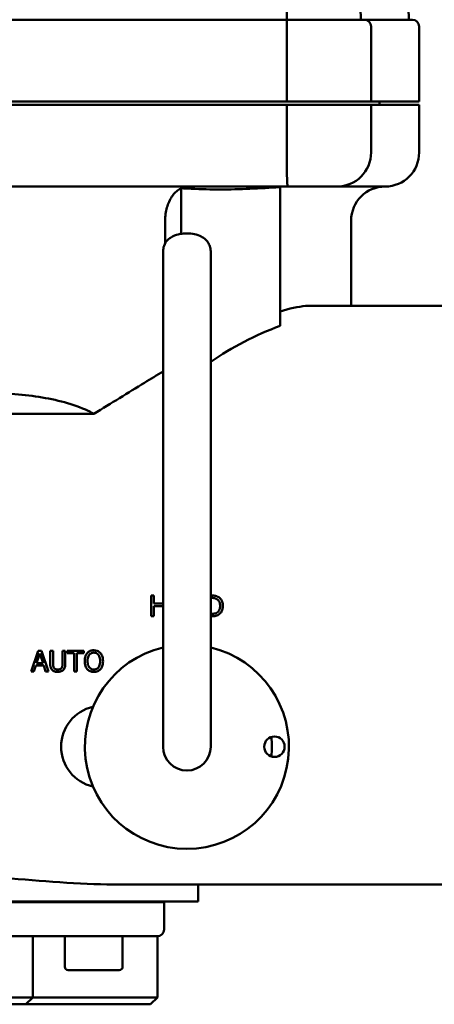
# Model space of a CAD drawing. Header units: millimetres. Extents: x 0 to 1680, y 0 to 1188.
# Tile 17 of 30: x 557 to 618, y 731 to 876. Entities that reach past the tile are written whole.
import ezdxf

# ---------------------------------------------------------------- set-up
doc = ezdxf.new("R2010")
doc.units = ezdxf.units.MM
doc.header["$LTSCALE"] = 4
for name, color, linetype, lineweight in [('Видимый контур (ГОСТ)', 7, 'Continuous', 50), ('Линия резьбы (ГОСТ)', 7, 'Continuous', 25), ('Размер (ГОСТ)', 7, 'Continuous', 25)]:
    doc.layers.add(name, color=color, linetype=linetype, lineweight=lineweight)
doc.styles.add('Обычный текст (ГОСТ)', font='GOST Common Italic.ttf')
doc.dimstyles.new('Обычный (ГОСТ)', dxfattribs={"dimscale": 4, "dimtxt": 3.5, "dimasz": 3.5, "dimexe": 1, "dimexo": 0, "dimgap": 0.5, "dimtad": 1, "dimtxsty": 'Обычный текст (ГОСТ)', "dimblk": 'Filled-1', "dimcen": 0.09, "dimdle": 15, "dimclrd": 256, "dimclre": 256, "dimclrt": 256, "dimazin": 2, "dimtfac": 0.714286, "dimtdec": 3, "dimtmove": 0, "dimatfit": 3, "dimfxl": 1, "dimtolj": 1, "dimlwd": 25, "dimlwe": 25, "dimarcsym": 0})

# ---------------------------------------------------------------- blocks, each defined once
blk = doc.blocks.new('Filled-1')
at = {"color": 0}
for p, q in [((0, 0), (-1, 0.143)), ((-1, 0.143), (-1, -0.143)), ((-1, 0), (0, 0)), ((-1, -0.143), (0, 0))]:
    blk.add_line(p, q, dxfattribs=at)
at = {"color": 0, "flags": 128}
blk.add_lwpolyline([(-1, -0.143), (0, 0), (-1, 0.143), (-1, -0.143)], dxfattribs=at)
at = {"color": 0}
blk.add_solid([(-1, -0.143), (0, 0), (-1, 0.143), (-1, -0.143)], dxfattribs=at)
blk = doc.blocks.new('*D12')
at = {"layer": 'Defpoints', "color": 0, "linetype": 'Continuous', "transparency": 16777216}
for p in [(755.37, 1071.44), (525.37, 1011.44), (755.37, 871.1)]:
    blk.add_point(p, dxfattribs=at)
at = {"layer": 'Размер (ГОСТ)', "linetype": 'Continuous', "lineweight": 25, "transparency": 16777216}
for p, q in [((525.37, 1011.44), (525.37, 1075.44)), ((755.37, 871.1), (755.37, 1075.44)), ((539.37, 1071.44), (741.37, 1071.44))]:
    blk.add_line(p, q, dxfattribs=at)
at = {"layer": 'Размер (ГОСТ)', "linetype": 'Continuous', "lineweight": 25, "transparency": 16777216, "xscale": 14, "yscale": 14, "zscale": 14, "rotation": 180}
blk.add_blockref('Filled-1', (525.37, 1071.44), dxfattribs=at)
at = {"layer": 'Размер (ГОСТ)', "linetype": 'Continuous', "lineweight": 25, "transparency": 16777216, "xscale": 14, "yscale": 14, "zscale": 14}
blk.add_blockref('Filled-1', (755.37, 1071.44), dxfattribs=at)
at = {"layer": 'Размер (ГОСТ)', "linetype": 'Continuous', "lineweight": 25, "transparency": 16777216, "insert": (625.5, 1087.44), "char_height": 14, "attachment_point": 1, "style": 'Обычный текст (ГОСТ)'}
blk.add_mtext('\\A1;230', dxfattribs=at)

msp = doc.modelspace()

# ---------------------------------------------------------------- linework, layer by layer
at = {"layer": 'Видимый контур (ГОСТ)'}
for p, q in [((613.185, 896.044), (613.883, 876.044)), ((606.453, 886.329), (606.812, 876.044)), ((479.824, 876.044), (595.943, 876.044)), ((595.943, 876.044), (607.312, 876.044)), ((595.943, 864.044), (595.943, 875.044)), ((607.312, 876.044), (614.383, 876.044)), ((608.312, 864.044), (608.312, 875.044)), ((615.383, 864.044), (615.383, 875.044)), ((595.943, 864.044), (479.824, 864.044)), ((595.943, 863.544), (479.824, 863.544)), ((608.312, 864.044), (595.943, 864.044)), ((608.312, 863.544), (595.943, 863.544)), ((595.943, 856.544), (595.943, 863.544)), ((615.383, 864.044), (608.312, 864.044)), ((615.383, 863.544), (608.312, 863.544)), ((608.312, 856.544), (608.312, 863.544)), ((609.538, 863.544), (609.538, 864.044)), ((615.383, 856.544), (615.383, 863.544)), ((596.13, 851.544), (552.788, 851.544)), ((580.387, 844.604), (580.387, 851.286)), ((594.951, 831.093), (594.951, 851.441)), ((603.312, 851.544), (596.13, 851.544)), ((610.383, 851.544), (603.312, 851.544)), ((578.03, 843.179), (578.03, 846.544)), ((605.383, 834.044), (605.383, 846.544)), ((577.731, 842.053), (577.731, 831.442)), ((584.731, 842.053), (584.731, 831.442)), ((599.527, 834.044), (619.843, 834.044)), ((577.731, 831.442), (577.731, 828.161)), ((584.731, 828.161), (584.731, 831.442)), ((577.731, 828.161), (577.731, 777.276)), ((584.731, 828.161), (584.731, 777.276)), ((567.557, 818.167), (554.383, 818.167)), ((576.385, 791.478), (575.98, 791.478)), ((575.98, 788.43), (575.98, 791.478)), ((576.385, 791.478), (576.385, 790.283)), ((584.818, 791.478), (584.731, 791.478)), ((584.731, 791.127), (584.838, 791.127)), ((577.731, 790.283), (576.385, 790.283)), ((576.385, 789.922), (576.385, 788.43)), ((576.385, 789.922), (577.731, 789.922)), ((575.98, 788.43), (576.385, 788.43)), ((584.838, 788.781), (584.731, 788.781)), ((584.731, 788.43), (584.825, 788.43)), ((558.334, 780.327), (559.361, 783.375)), ((559.601, 782.96), (559.132, 781.525)), ((559.86, 783.375), (559.361, 783.375)), ((560.073, 781.525), (559.601, 782.96)), ((559.86, 783.375), (560.888, 780.327)), ((561.14, 781.473), (561.14, 783.375)), ((561.545, 783.375), (561.14, 783.375)), ((561.545, 783.375), (561.545, 781.473)), ((563.345, 783.375), (562.94, 783.375)), ((562.94, 781.463), (562.94, 783.375)), ((563.345, 783.375), (563.345, 781.473)), ((566.065, 783.375), (563.615, 783.375)), ((563.615, 783.014), (563.615, 783.375)), ((563.615, 783.014), (564.637, 783.014)), ((564.637, 780.327), (564.637, 783.014)), ((565.042, 783.014), (565.042, 780.327)), ((565.042, 783.014), (566.065, 783.014)), ((566.065, 783.375), (566.065, 783.014)), ((559.02, 781.179), (558.744, 780.327)), ((559.02, 781.179), (560.184, 781.179)), ((560.073, 781.525), (559.132, 781.525)), ((560.46, 780.327), (560.184, 781.179)), ((558.334, 780.327), (558.744, 780.327)), ((560.46, 780.327), (560.888, 780.327)), ((564.637, 780.327), (565.042, 780.327)), ((577.731, 777.276), (577.731, 769.276)), ((584.731, 769.276), (584.731, 777.276)), ((570.402, 749.044), (619.843, 749.044)), ((582.883, 746.544), (582.883, 749.044)), ((487.883, 746.444), (577.883, 746.444)), ((567.335, 746.444), (567.335, 746.544)), ((570.029, 746.444), (570.029, 746.544)), ((571.455, 746.444), (571.455, 746.544)), ((577.883, 742.444), (577.883, 746.444)), ((582.883, 746.544), (580.707, 746.544)), ((576.883, 741.444), (532.883, 741.444)), ((558.561, 741.444), (558.561, 732.444)), ((563.279, 736.944), (563.279, 741.444)), ((571.779, 736.944), (571.779, 741.444)), ((576.883, 741.444), (576.883, 732.444)), ((571.279, 736.444), (563.779, 736.444)), ((546.432, 732.444), (558.561, 732.444)), ((557.561, 731.444), (558.561, 732.444)), ((559.982, 732.444), (558.561, 732.444)), ((567.883, 732.444), (559.982, 732.444)), ((567.883, 732.444), (576.883, 732.444)), ((575.883, 731.444), (576.883, 732.444)), ((557.561, 731.444), (546.948, 731.444)), ((557.561, 731.444), (559.982, 731.444)), ((559.982, 731.444), (567.883, 731.444)), ((575.883, 731.444), (567.883, 731.444))]:
    msp.add_line(p, q, dxfattribs=at)
msp.add_circle((594.105, 769.276), 1.5, dxfattribs=at)
for centre, radius, start, end in [((607.312, 875.044), 1, 0, 90), ((614.383, 875.044), 1, 0, 90), ((603.312, 856.544), 5, 270, 0), ((610.383, 856.544), 5, 270, 0), ((610.383, 846.544), 5, 90, 180), ((581.231, 769.276), 15, 103.4934, 76.5066), ((568.731, 769.276), 6, 102.61116, 257.38884), ((581.231, 769.276), 3.5, 180, 0), ((581.231, 769.276), 12.5, 353.43566, 6.56434), ((576.883, 742.444), 1, 270, 0), ((563.779, 736.944), 0.5, 180, 270), ((571.279, 736.944), 0.5, 270, 0)]:
    msp.add_arc(centre, radius, start, end, dxfattribs=at)
msp.add_ellipse((611.484, 791.544), major_axis=(45.156, 0), ratio=0.9411765, start_param=1.9456466, end_param=2.2049166, dxfattribs=at)
for points in [[(595.948, 876.044), (595.95, 879.746), (595.952, 883.525), (595.955, 887.294)], [(554.383, 750.014), (559.766, 749.572), (565.435, 749.042), (570.402, 749.044)]]:
    msp.add_open_spline(points, degree=3, dxfattribs=at)
for points, knots in [([(595.943, 876.044), (595.942, 876.044), (595.942, 876.036), (595.942, 876.021), (595.941, 876.006), (595.941, 875.984), (595.941, 875.955), (595.941, 875.902), (595.941, 875.826), (595.942, 875.731), (595.942, 875.64), (595.942, 875.531), (595.942, 875.413), (595.943, 875.295), (595.943, 875.17), (595.943, 875.044)], [-0.31990975, -0.31990975, -0.31990975, -0.31990975, -0.29774915, -0.29774915, -0.29774915, -0.27613227, -0.27613227, -0.27613227, -0.23631761, -0.23631761, -0.23631761, -0.19772722, -0.19772722, -0.19772722, -0.15971948, -0.15971948, -0.15971948, -0.15971948]), ([(596.13, 851.544), (596.13, 851.544), (596.13, 851.544), (596.093, 851.545), (596.065, 851.582), (596.018, 851.734), (596, 851.848), (595.963, 852.265), (595.952, 852.64), (595.941, 853.569), (595.941, 854.108), (595.942, 855.286), (595.943, 855.911), (595.943, 856.544)], [-1.61249322, -1.61249322, -1.61249322, -1.61249322, -1.61125451, -1.61125451, -1.49895418, -1.49895418, -1.3859314, -1.3859314, -1.1881302, -1.1881302, -0.99571757, -0.99571757, -0.80562726, -0.80562726, -0.80562726, -0.80562726]), ([(580.387, 851.286), (580.307, 851.248), (580.23, 851.206), (579.96, 851.043), (579.753, 850.886), (579.367, 850.511), (579.188, 850.294), (578.887, 849.857), (578.738, 849.597), (578.481, 849.038), (578.372, 848.738), (578.21, 848.168), (578.141, 847.846), (578.051, 847.188), (578.03, 846.852), (578.03, 846.544)], [-2.07656508, -2.07656508, -2.07656508, -2.07656508, -2.04171187, -2.04171187, -1.94865059, -1.94865059, -1.85558931, -1.85558931, -1.76289737, -1.76289737, -1.67020543, -1.67020543, -1.57784329, -1.57784329, -1.48548115, -1.48548115, -1.48548115, -1.48548115]), ([(594.951, 851.441), (594.909, 851.439), (594.866, 851.437), (593.474, 851.369), (591.989, 851.281), (589.018, 851.15), (587.532, 851.113), (584.829, 851.113), (583.343, 851.15), (581.365, 851.237), (580.874, 851.261), (580.387, 851.286)], [-7.5429073, -7.5429073, -7.5429073, -7.5429073, -7.5256544, -7.5256544, -6.9689054, -6.9689054, -6.4121565, -6.4121565, -5.8554076, -5.8554076, -5.6711278, -5.6711278, -5.6711278, -5.6711278]), ([(584.731, 842.053), (584.731, 842.301), (584.688, 842.547), (584.536, 843.004), (584.424, 843.21), (584.151, 843.596), (583.986, 843.757), (583.59, 844.077), (583.363, 844.201), (582.785, 844.458), (582.441, 844.545), (581.73, 844.659), (581.367, 844.678), (580.657, 844.65), (580.314, 844.606), (579.591, 844.426), (579.211, 844.296), (578.665, 843.916), (578.528, 843.805), (578.198, 843.462), (578.001, 843.19), (577.783, 842.599), (577.731, 842.327), (577.731, 842.053)], [3.1415927, 3.1415927, 3.1415927, 3.1415927, 3.2768395, 3.2768395, 3.4241177, 3.4241177, 3.6109433, 3.6109433, 3.8871413, 3.8871413, 4.3402427, 4.3402427, 4.8104474, 4.8104474, 5.2577385, 5.2577385, 5.7497561, 5.7497561, 5.9081526, 5.9081526, 6.1336058, 6.1336058, 6.2831853, 6.2831853, 6.2831853, 6.2831853]), ([(594.951, 833.175), (596.303, 833.615), (597.567, 833.907), (598.98, 834.031), (599.258, 834.044), (599.527, 834.043)], [-37.18921126, -37.18921126, -37.18921126, -37.18921126, -36.45956722, -36.45956722, -36.27350538, -36.27350538, -36.27350538, -36.27350538]), ([(577.731, 824.379), (576.834, 823.84), (575.924, 823.288), (572.594, 821.257), (570.103, 819.718), (567.557, 818.167)], [-11.0309665, -11.0309665, -11.0309665, -11.0309665, -10.6685953, -10.6685953, -9.7220222, -9.7220222, -9.7220222, -9.7220222]), ([(567.557, 818.167), (567.151, 818.392), (566.736, 818.595), (565.188, 819.28), (564.008, 819.663), (560.319, 820.597), (557.673, 820.933), (554.606, 821.166), (554.301, 821.187), (553.995, 821.207)], [-10.9723624, -10.9723624, -10.9723624, -10.9723624, -10.8155343, -10.8155343, -10.3992134, -10.3992134, -9.5665718, -9.5665718, -9.4750729, -9.4750729, -9.4750729, -9.4750729]), ([(585.91, 791.236), (585.828, 791.29), (585.74, 791.332), (585.648, 791.365), (585.624, 791.374), (585.6, 791.382), (585.576, 791.39), (585.549, 791.398), (585.522, 791.406), (585.492, 791.414), (585.467, 791.42), (585.441, 791.427), (585.412, 791.432), (585.384, 791.438), (585.354, 791.443), (585.321, 791.448), (585.289, 791.453), (585.255, 791.457), (585.218, 791.461), (585.181, 791.464), (585.141, 791.468), (585.098, 791.47), (585.006, 791.476), (584.911, 791.478), (584.818, 791.478)], [-0.16263371, -0.16263371, -0.16263371, -0.16263371, -0.10897661, -0.10897661, -0.10897661, -0.09500689, -0.09500689, -0.09500689, -0.07947243, -0.07947243, -0.07947243, -0.06634738, -0.06634738, -0.06634738, -0.05342926, -0.05342926, -0.05342926, -0.04062408, -0.04062408, -0.04062408, -0.02781891, -0.02781891, -0.02781891, 0, 0, 0, 0]), ([(584.838, 791.127), (584.892, 791.127), (584.948, 791.126), (585.005, 791.123), (585.058, 791.12), (585.112, 791.115), (585.164, 791.108), (585.209, 791.102), (585.253, 791.094), (585.296, 791.084), (585.319, 791.079), (585.345, 791.072), (585.374, 791.063), (585.404, 791.054), (585.438, 791.042), (585.474, 791.028), (585.522, 791.009), (585.574, 790.985), (585.628, 790.953), (585.633, 790.951), (585.638, 790.948), (585.643, 790.945)], [-0.12643936, -0.12643936, -0.12643936, -0.12643936, -0.09763382, -0.09763382, -0.09763382, -0.0709143, -0.0709143, -0.0709143, -0.04779327, -0.04779327, -0.04779327, -0.0349556, -0.0349556, -0.0349556, -0.02084237, -0.02084237, -0.02084237, -0.00174784, -0.00174784, -0.00174784, 0, 0, 0, 0]), ([(586.527, 789.952), (586.527, 790.163), (586.5, 790.376), (586.368, 790.739), (586.289, 790.862), (586.13, 791.064), (586.027, 791.158), (585.91, 791.236)], [-0.11861567, -0.11861567, -0.11861567, -0.11861567, -0.07680492, -0.07680492, -0.04242264, -0.04242264, 0, 0, 0, 0]), ([(585.643, 790.945), (585.724, 790.895), (585.795, 790.835), (585.919, 790.689), (585.968, 790.607), (586.079, 790.343), (586.105, 790.147), (586.105, 789.957)], [0, 0, 0, 0, 0.02844988, 0.02844988, 0.05733113, 0.05733113, 0.11467836, 0.11467836, 0.11467836, 0.11467836]), ([(586.105, 789.957), (586.105, 789.847), (586.097, 789.734), (586.077, 789.625), (586.072, 789.599), (586.067, 789.572), (586.06, 789.546), (586.055, 789.523), (586.048, 789.498), (586.04, 789.472), (586.03, 789.441), (586.018, 789.409), (586.004, 789.375), (586.002, 789.371), (586, 789.368), (585.999, 789.364), (585.979, 789.321), (585.956, 789.277), (585.927, 789.232), (585.861, 789.133), (585.779, 789.05), (585.68, 788.983)], [-0.13806396, -0.13806396, -0.13806396, -0.13806396, -0.0885361, -0.0885361, -0.0885361, -0.07631726, -0.07631726, -0.07631726, -0.06569497, -0.06569497, -0.06569497, -0.05314964, -0.05314964, -0.05314964, -0.05172541, -0.05172541, -0.05172541, -0.03573835, -0.03573835, -0.03573835, 0, 0, 0, 0]), ([(585.905, 788.675), (585.993, 788.733), (586.072, 788.801), (586.216, 788.961), (586.278, 789.051), (586.397, 789.267), (586.445, 789.392), (586.512, 789.665), (586.527, 789.808), (586.527, 789.952)], [-0.14913982, -0.14913982, -0.14913982, -0.14913982, -0.1174442, -0.1174442, -0.0844216, -0.0844216, -0.04317735, -0.04317735, 0, 0, 0, 0]), ([(584.825, 788.43), (584.986, 788.43), (585.163, 788.437), (585.436, 788.477), (585.527, 788.499), (585.719, 788.57), (585.814, 788.618), (585.905, 788.675)], [-0.10340115, -0.10340115, -0.10340115, -0.10340115, -0.06157731, -0.06157731, -0.03200427, -0.03200427, 0, 0, 0, 0]), ([(585.68, 788.983), (585.586, 788.918), (585.484, 788.87), (585.234, 788.801), (585.05, 788.781), (584.838, 788.781)], [0, 0, 0, 0, 0.034311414, 0.034311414, 0.077772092, 0.077772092, 0.077772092, 0.077772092]), ([(566.566, 783.027), (566.465, 782.906), (566.388, 782.769), (566.331, 782.623), (566.318, 782.591), (566.307, 782.559), (566.296, 782.525), (566.284, 782.489), (566.273, 782.451), (566.264, 782.413), (566.254, 782.374), (566.245, 782.335), (566.238, 782.294), (566.23, 782.253), (566.224, 782.211), (566.219, 782.168), (566.216, 782.147), (566.214, 782.125), (566.212, 782.104), (566.204, 782.02), (566.201, 781.935), (566.201, 781.851)], [-0.14461913, -0.14461913, -0.14461913, -0.14461913, -0.0869221, -0.0869221, -0.0869221, -0.07427357, -0.07427357, -0.07427357, -0.06035934, -0.06035934, -0.06035934, -0.04645645, -0.04645645, -0.04645645, -0.03265009, -0.03265009, -0.03265009, -0.02589713, -0.02589713, -0.02589713, 0, 0, 0, 0]), ([(567.547, 783.439), (567.359, 783.439), (567.174, 783.409), (566.917, 783.303), (566.838, 783.26), (566.692, 783.155), (566.626, 783.094), (566.566, 783.027)], [-0.11165785, -0.11165785, -0.11165785, -0.11165785, -0.05445974, -0.05445974, -0.027256, -0.027256, 0, 0, 0, 0]), ([(566.623, 781.851), (566.623, 781.998), (566.635, 782.147), (566.685, 782.382), (566.712, 782.474), (566.781, 782.635), (566.822, 782.707), (566.873, 782.772)], [0, 0, 0, 0, 0.045125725, 0.045125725, 0.073693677, 0.073693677, 0.098875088, 0.098875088, 0.098875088, 0.098875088]), ([(566.873, 782.772), (566.917, 782.829), (566.966, 782.881), (567.023, 782.926), (567.062, 782.956), (567.1, 782.979), (567.134, 782.997), (567.145, 783.003), (567.154, 783.007), (567.164, 783.012), (567.176, 783.017), (567.187, 783.022), (567.198, 783.027), (567.27, 783.056), (567.346, 783.073), (567.423, 783.082), (567.465, 783.086), (567.507, 783.088), (567.549, 783.088)], [-0.066304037, -0.066304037, -0.066304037, -0.066304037, -0.052106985, -0.052106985, -0.052106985, -0.042409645, -0.042409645, -0.042409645, -0.039538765, -0.039538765, -0.039538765, -0.035982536, -0.035982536, -0.035982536, -0.012675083, -0.012675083, -0.012675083, 0, 0, 0, 0]), ([(568.53, 783.027), (568.462, 783.103), (568.385, 783.17), (568.218, 783.281), (568.123, 783.329), (567.866, 783.418), (567.707, 783.439), (567.547, 783.439)], [-0.11718481, -0.11718481, -0.11718481, -0.11718481, -0.08186029, -0.08186029, -0.04802504, -0.04802504, 0, 0, 0, 0]), ([(567.549, 783.088), (567.629, 783.088), (567.708, 783.08), (567.786, 783.061), (567.821, 783.052), (567.856, 783.041), (567.891, 783.027), (567.905, 783.022), (567.918, 783.016), (567.932, 783.009), (567.953, 783), (567.973, 782.989), (567.992, 782.978), (568.084, 782.925), (568.16, 782.855), (568.224, 782.772)], [-0.078292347, -0.078292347, -0.078292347, -0.078292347, -0.0543065, -0.0543065, -0.0543065, -0.043216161, -0.043216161, -0.043216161, -0.038641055, -0.038641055, -0.038641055, -0.031814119, -0.031814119, -0.031814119, 0, 0, 0, 0]), ([(568.224, 782.772), (568.277, 782.704), (568.319, 782.627), (568.376, 782.491), (568.411, 782.396), (568.463, 782.126), (568.473, 781.987), (568.473, 781.851)], [0, 0, 0, 0, 0.026360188, 0.026360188, 0.045150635, 0.045150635, 0.0637117, 0.0637117, 0.0637117, 0.0637117]), ([(568.896, 781.851), (568.896, 782.058), (568.874, 782.269), (568.788, 782.572), (568.747, 782.678), (568.651, 782.865), (568.596, 782.95), (568.53, 783.027)], [-0.12865252, -0.12865252, -0.12865252, -0.12865252, -0.06415244, -0.06415244, -0.03070809, -0.03070809, 0, 0, 0, 0]), ([(561.14, 781.473), (561.14, 781.33), (561.149, 781.179), (561.202, 780.915), (561.235, 780.831), (561.31, 780.683), (561.365, 780.61), (561.431, 780.544)], [-0.076793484, -0.076793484, -0.076793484, -0.076793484, -0.051037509, -0.051037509, -0.028419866, -0.028419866, 0, 0, 0, 0]), ([(561.676, 780.858), (561.642, 780.909), (561.616, 780.963), (561.578, 781.077), (561.545, 781.2), (561.545, 781.473)], [-0.17103629, -0.17103629, -0.17103629, -0.17103629, -0.08412145, -0.08412145, 0, 0, 0, 0]), ([(562.241, 780.609), (562.179, 780.609), (562.117, 780.613), (562.056, 780.624), (562.002, 780.634), (561.95, 780.649), (561.9, 780.671), (561.874, 780.682), (561.846, 780.697), (561.818, 780.716), (561.796, 780.73), (561.774, 780.747), (561.753, 780.766), (561.748, 780.771), (561.743, 780.776), (561.738, 780.781), (561.715, 780.804), (561.694, 780.83), (561.676, 780.858)], [-0.07761862, -0.07761862, -0.07761862, -0.07761862, -0.053647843, -0.053647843, -0.053647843, -0.032628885, -0.032628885, -0.032628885, -0.021249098, -0.021249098, -0.021249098, -0.012351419, -0.012351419, -0.012351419, -0.010200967, -0.010200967, -0.010200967, 0, 0, 0, 0]), ([(562.809, 780.858), (562.787, 780.824), (562.761, 780.793), (562.73, 780.766), (562.699, 780.738), (562.665, 780.715), (562.628, 780.695), (562.614, 780.687), (562.598, 780.679), (562.58, 780.672), (562.553, 780.66), (562.522, 780.649), (562.487, 780.64), (562.452, 780.63), (562.411, 780.621), (562.366, 780.616), (562.325, 780.611), (562.283, 780.609), (562.241, 780.609)], [-0.096531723, -0.096531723, -0.096531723, -0.096531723, -0.07289051, -0.07289051, -0.07289051, -0.048865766, -0.048865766, -0.048865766, -0.039627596, -0.039627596, -0.039627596, -0.026180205, -0.026180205, -0.026180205, -0.012524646, -0.012524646, -0.012524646, 0, 0, 0, 0]), ([(562.94, 781.463), (562.94, 781.367), (562.936, 781.264), (562.913, 781.105), (562.901, 781.054), (562.864, 780.952), (562.84, 780.904), (562.809, 780.858)], [-0.057907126, -0.057907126, -0.057907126, -0.057907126, -0.033268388, -0.033268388, -0.016820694, -0.016820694, 0, 0, 0, 0]), ([(563.054, 780.544), (563.11, 780.598), (563.157, 780.657), (563.247, 780.812), (563.272, 780.892), (563.331, 781.11), (563.345, 781.297), (563.345, 781.473)], [-0.080838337, -0.080838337, -0.080838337, -0.080838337, -0.0694414, -0.0694414, -0.05419002, -0.05419002, 0, 0, 0, 0]), ([(566.201, 781.851), (566.201, 781.679), (566.216, 781.505), (566.29, 781.166), (566.34, 781.046), (566.425, 780.865), (566.487, 780.766), (566.564, 780.678)], [-0.087039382, -0.087039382, -0.087039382, -0.087039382, -0.061561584, -0.061561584, -0.035811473, -0.035811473, 0, 0, 0, 0]), ([(567.549, 780.614), (567.435, 780.614), (567.323, 780.631), (567.12, 780.711), (567.034, 780.767), (566.898, 780.897), (566.814, 780.993), (566.652, 781.368), (566.623, 781.618), (566.623, 781.851)], [0, 0, 0, 0, 0.03420688, 0.03420688, 0.06581059, 0.06581059, 0.09163912, 0.09163912, 0.12616712, 0.12616712, 0.12616712, 0.12616712]), ([(568.473, 781.851), (568.473, 781.708), (568.463, 781.563), (568.411, 781.305), (568.374, 781.189), (568.253, 780.956), (568.177, 780.872), (568.037, 780.748), (567.952, 780.698), (567.759, 780.628), (567.655, 780.614), (567.549, 780.614)], [0, 0, 0, 0, 0.04388933, 0.04388933, 0.08091948, 0.08091948, 0.1245254, 0.1245254, 0.17461941, 0.17461941, 0.22681506, 0.22681506, 0.22681506, 0.22681506]), ([(568.53, 780.678), (568.635, 780.797), (568.711, 780.935), (568.839, 781.269), (568.896, 781.518), (568.896, 781.851)], [-0.18273689, -0.18273689, -0.18273689, -0.18273689, -0.10252471, -0.10252471, 0, 0, 0, 0]), ([(561.431, 780.544), (561.473, 780.502), (561.52, 780.465), (561.621, 780.399), (561.675, 780.371), (561.834, 780.307), (561.993, 780.263), (562.241, 780.263)], [-0.15771204, -0.15771204, -0.15771204, -0.15771204, -0.11654151, -0.11654151, -0.07462839, -0.07462839, 0, 0, 0, 0]), ([(562.241, 780.263), (562.377, 780.263), (562.52, 780.275), (562.714, 780.329), (562.788, 780.356), (562.937, 780.442), (562.998, 780.49), (563.054, 780.544)], [-0.10923999, -0.10923999, -0.10923999, -0.10923999, -0.05195382, -0.05195382, -0.02381846, -0.02381846, 0, 0, 0, 0]), ([(566.564, 780.678), (566.624, 780.609), (566.692, 780.547), (566.84, 780.441), (566.921, 780.397), (567.087, 780.328), (567.173, 780.304), (567.355, 780.27), (567.451, 780.263), (567.547, 780.263)], [-0.11060089, -0.11060089, -0.11060089, -0.11060089, -0.08299242, -0.08299242, -0.05572523, -0.05572523, -0.02877846, -0.02877846, 0, 0, 0, 0]), ([(567.547, 780.263), (567.648, 780.263), (567.748, 780.271), (567.964, 780.314), (568.055, 780.347), (568.197, 780.409), (568.27, 780.451), (568.409, 780.553), (568.472, 780.613), (568.53, 780.678)], [-0.091284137, -0.091284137, -0.091284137, -0.091284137, -0.073395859, -0.073395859, -0.052241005, -0.052241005, -0.026577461, -0.026577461, 0, 0, 0, 0]), ([(547.173, 746.545), (550.899, 746.544), (554.613, 746.544), (560.322, 746.544), (562.581, 746.544), (566.339, 746.544), (567.916, 746.544), (570.336, 746.544), (571.237, 746.544), (572.909, 746.544), (573.676, 746.544), (575.453, 746.544), (576.349, 746.544), (578.079, 746.544), (578.781, 746.544), (579.838, 746.544), (580.26, 746.544), (580.707, 746.546)], [-4.3648553, -4.3648553, -4.3648553, -4.3648553, -3.3738284, -3.3738284, -2.7160626, -2.7160626, -2.199775, -2.199775, -1.8679083, -1.8679083, -1.5441983, -1.5441983, -1.0547119, -1.0547119, -0.4590334, -0.4590334, 0, 0, 0, 0])]:
    msp.add_open_spline(points, degree=3, knots=knots, dxfattribs=at)
at = {"layer": 'Линия резьбы (ГОСТ)'}
msp.add_line((569.55, 746.444), (569.55, 746.544), dxfattribs=at)

# ---------------------------------------------------------------- dimensions: what is measured, and where the dimension line sits
at = {"layer": 'Размер (ГОСТ)', "linetype": 'Continuous', "lineweight": 25}
dim = msp.add_linear_dim(base=(755.366, 1071.444), p1=(525.366, 1011.444), p2=(755.366, 871.105), angle=180, dimstyle='Обычный (ГОСТ)', override={"dimgap": 0.5, "dimdec": 2, "dimtol": 0, "dimlim": 0, "dimtp": 0, "dimtm": 0, "dimtdec": 3, "dimtofl": 0, "dimatfit": 1}, dxfattribs=at)
dim.commit()
dim.dimension.update_dxf_attribs({"geometry": '*D12', "text_midpoint": (640.366, 1071.444), "dimtype": 160})

doc.saveas('drawing.dxf')
